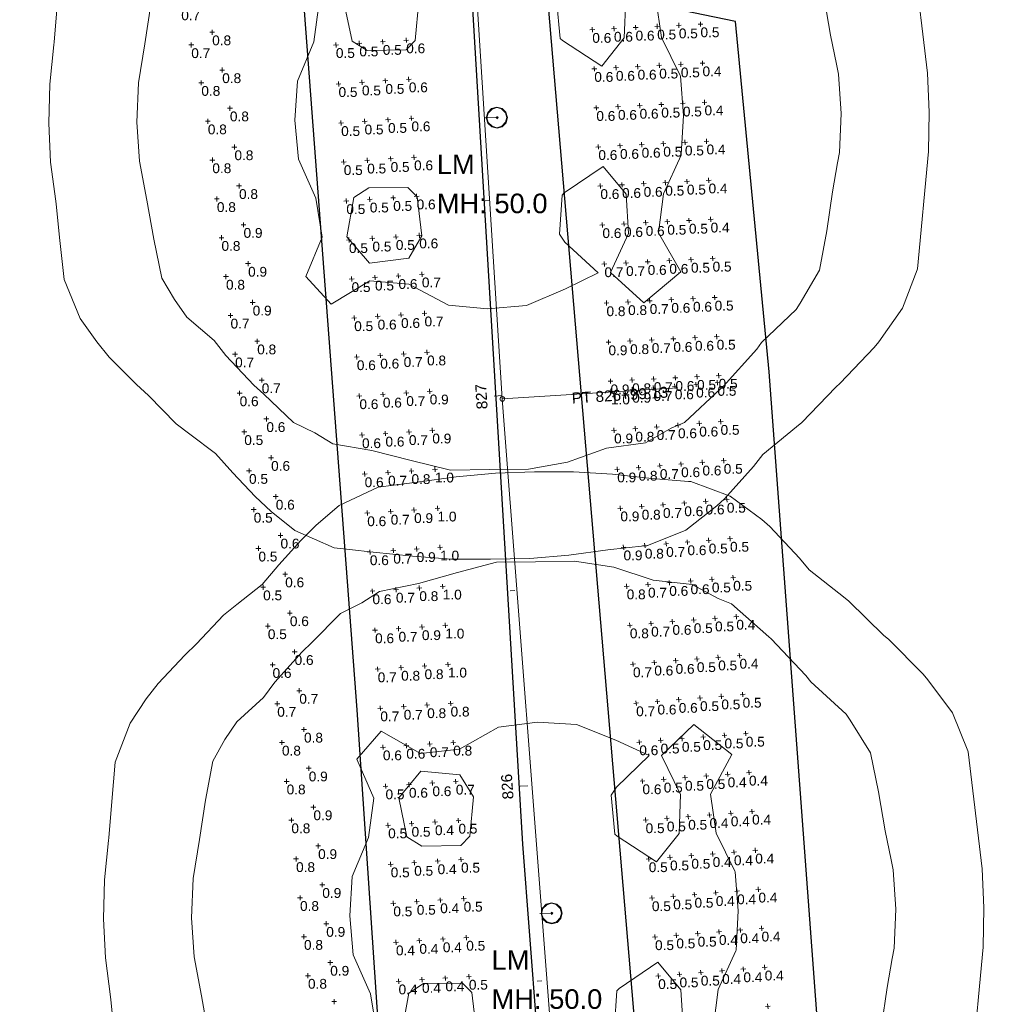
# Model space of a CAD drawing. Extents: x 11759 to 13757, y -2685 to 8839.
# Tile 14 of 58: x 12773 to 13021, y 4971 to 5223. Entities that reach past the tile are written whole.
import ezdxf

# ---------------------------------------------------------------- set-up
doc = ezdxf.new("R2010")
doc.units = 0
doc.header["$MEASUREMENT"] = 0
for name, color, linetype, lineweight in [('AGI32-115446_BK001 - Copy -- 2023-Jan-03 22h-01m-38s-DRAWING', 7, 'Continuous', 0), ('AGI32-Project_1-CALCPTS', 7, 'Continuous', 0), ('AGI32-Project_1-LUMINAIRE', 7, 'Continuous', 0), ('AGI32-Project_1-MARKPOINT', 7, 'Continuous', 0), ('AGI32-Project_1-POLE_PENDANT', 7, 'Continuous', 0), ('AGI32-Project_1-STATISTICAL_AREA', 7, 'Continuous', 0), ('AGI32-Project_1-TEMPLATE', 7, 'Continuous', 0)]:
    doc.layers.add(name, color=color, linetype=linetype, lineweight=lineweight)
doc.styles.add('AGI32-Arial', font='arial.ttf')

# ---------------------------------------------------------------- blocks, each defined once
blk = doc.blocks.new('AGI32-ID1buv4w-Project_1-STATISTICAL_AREA-US 23 NB - Overall')
at = {"layer": 'AGI32-Project_1-STATISTICAL_AREA', "color": 7, "linetype": 'Continuous', "lineweight": 30}
for p, q in [((757.42, 3267.63), (732.99, 3591.78)), ((783.05, 3512.2), (799.74, 3233.34)), ((778.27, 2958.97), (757.42, 3267.63)), ((799.74, 3233.34), (832.63, 2801.45))]:
    blk.add_line(p, q, dxfattribs=at)
blk = doc.blocks.new('AGI32-ID1buv4w-Project_1-STATISTICAL_AREA-US 23 SB - Overall')
at = {"layer": 'AGI32-Project_1-STATISTICAL_AREA', "color": 7, "linetype": 'Continuous', "lineweight": 30}
for p, q in [((806.28, 3447.58), (860.5, 2810.59)), ((854.21, 3443.72), (835.62, 3447.53)), ((862.79, 3354.1), (854.21, 3443.72)), ((888.05, 3015.17), (862.79, 3354.1))]:
    blk.add_line(p, q, dxfattribs=at)
blk = doc.blocks.new('AGI32-ID1buv4w-Project_1-LUMINAIRE-LM_Symbol')
at = {"layer": 'AGI32-Project_1-LUMINAIRE', "color": 7, "linetype": 'ByBlock', "lineweight": 0}
for p, q in [((0, 0.9, 0.3), (-0.45, 0.779, 0.3)), ((0, 0.9), (-0.45, 0.779)), ((-0.45, 0.779, 0.3), (0, 0.9, 0.3)), ((0, 0.855), (-0.405, 0.734)), ((0.45, 0.779, 0.3), (0, 0.9, 0.3)), ((0.45, 0.779), (0, 0.9)), ((0, 0.9), (0, 0.9, 0.3)), ((0, 0.9, 0.3), (0.45, 0.779, 0.3)), ((0, 0.9, 0.3), (0, 0.9)), ((0.405, 0.734), (0, 0.855)), ((-0.779, 0.45, 0.3), (-0.9, 0, 0.3)), ((-0.779, 0.45), (-0.9, 0)), ((-0.9, 0, 0.3), (-0.779, 0.45, 0.3)), ((-0.9, 0, 0.3), (-0.779, -0.45, 0.3)), ((-0.9, 0), (-0.9, 0, 0.3)), ((-0.9, 0), (-0.779, -0.45)), ((-0.779, -0.45, 0.3), (-0.9, 0, 0.3)), ((-0.9, 0, 0.3), (-0.9, 0)), ((-0.734, 0.405), (-0.855, 0)), ((-0.855, 0), (-0.734, -0.405)), ((-0.45, 0.779, 0.3), (-0.779, 0.45, 0.3)), ((-0.45, 0.779), (-0.779, 0.45)), ((-0.779, 0.45, 0.3), (-0.45, 0.779, 0.3)), ((-0.779, 0.45), (-0.779, 0.45, 0.3)), ((-0.779, 0.45, 0.3), (-0.779, 0.45)), ((-0.405, 0.734), (-0.734, 0.405)), ((-0.45, 0.779), (-0.45, 0.779, 0.3)), ((-0.45, 0.779, 0.3), (-0.45, 0.779)), ((-0.1, 0), (0.1, 0)), ((0, -0.1), (0, 0.1)), ((0, 0.1), (0.1, 0)), ((0, -0.1), (0.1, 0)), ((0.734, 0.405), (0.405, 0.734)), ((0.779, 0.45, 0.3), (0.45, 0.779, 0.3)), ((0.779, 0.45), (0.45, 0.779)), ((0.45, 0.779), (0.45, 0.779, 0.3)), ((0.45, 0.779, 0.3), (0.779, 0.45, 0.3)), ((0.45, 0.779, 0.3), (0.45, 0.779)), ((0.855, 0), (0.734, 0.405)), ((0.734, -0.405), (0.855, 0)), ((0.9, 0, 0.3), (0.779, 0.45, 0.3)), ((0.9, 0), (0.779, 0.45)), ((0.779, 0.45), (0.779, 0.45, 0.3)), ((0.779, 0.45, 0.3), (0.9, 0, 0.3)), ((0.779, 0.45, 0.3), (0.779, 0.45)), ((0.779, -0.45, 0.3), (0.9, 0, 0.3)), ((0.779, -0.45), (0.9, 0)), ((0.9, 0, 0.3), (0.779, -0.45, 0.3)), ((0.9, 0, 0.3), (0.9, 0)), ((0.9, 0), (0.9, 0, 0.3)), ((-0.779, -0.45, 0.3), (-0.45, -0.779, 0.3)), ((-0.779, -0.45), (-0.779, -0.45, 0.3)), ((-0.779, -0.45), (-0.45, -0.779)), ((-0.45, -0.779, 0.3), (-0.779, -0.45, 0.3)), ((-0.779, -0.45, 0.3), (-0.779, -0.45)), ((-0.734, -0.405), (-0.405, -0.734)), ((-0.45, -0.779, 0.3), (0, -0.9, 0.3)), ((-0.45, -0.779), (-0.45, -0.779, 0.3)), ((-0.45, -0.779), (0, -0.9)), ((0, -0.9, 0.3), (-0.45, -0.779, 0.3)), ((-0.45, -0.779, 0.3), (-0.45, -0.779)), ((-0.405, -0.734), (0, -0.855)), ((0, -0.855), (0.405, -0.734)), ((0, -0.9, 0.3), (0.45, -0.779, 0.3)), ((0, -0.9), (0.45, -0.779)), ((0.45, -0.779, 0.3), (0, -0.9, 0.3)), ((0.405, -0.734), (0.734, -0.405)), ((0.45, -0.779, 0.3), (0.779, -0.45, 0.3)), ((0.45, -0.779), (0.779, -0.45)), ((0.779, -0.45, 0.3), (0.45, -0.779, 0.3)), ((0.45, -0.779), (0.45, -0.779, 0.3)), ((0.45, -0.779, 0.3), (0.45, -0.779)), ((0.779, -0.45), (0.779, -0.45, 0.3)), ((0.779, -0.45, 0.3), (0.779, -0.45)), ((0, -0.9), (0, -0.9, 0.3)), ((0, -0.9, 0.3), (0, -0.9))]:
    blk.add_line(p, q, dxfattribs=at)
blk = doc.blocks.new('AGI32-ID1buv4w-Project_1-LUMINAIRE-LM_122-1')
at = {"layer": 'AGI32-Project_1-LUMINAIRE', "color": 7, "linetype": 'ByBlock', "lineweight": 0, "xscale": 3, "yscale": 3, "zscale": 3}
blk.add_blockref('AGI32-ID1buv4w-Project_1-LUMINAIRE-LM_Symbol', (0, 0), dxfattribs=at)
blk = doc.blocks.new('AGI32-ID1buv4w-Project_1-LUMINAIRE-LM_122_Labels')
at = {"layer": 'AGI32-Project_1-LUMINAIRE', "color": 7, "linetype": 'ByBlock', "lineweight": 0, "char_height": 5, "attachment_point": 1, "style": 'AGI32-Arial'}
for s, insert in [('LM', (-12.37, -9.4, 50)), ('MH: 50.0', (-12.37, -19.4, 50))]:
    blk.add_mtext(s, dxfattribs=dict(at, insert=insert))
blk = doc.blocks.new('AGI32-ID1buv4w-Project_1-LUMINAIRE-LM_Template1')
at = {"layer": 'AGI32-Project_1-TEMPLATE', "color": 1, "linetype": 'ByBlock', "lineweight": 0}
for p, q in [((-30, 110.68, -50), (-20, 111.88, -50)), ((-20, 111.88, -50), (-10, 112.73, -50)), ((-10, 112.73, -50), (0, 112.91, -50)), ((0, 112.91, -50), (10, 112.83, -50)), ((10, 112.83, -50), (20, 112.09, -50)), ((20, 112.09, -50), (30, 110.85, -50)), ((30, 110.85, -50), (39.4, 109.99, -50)), ((-50, 104.94, -50), (-40, 109.5, -50)), ((-40, 109.5, -50), (-36.02, 109.99, -50)), ((-36.02, 109.99, -50), (-30, 110.68, -50)), ((39.4, 109.99, -50), (40, 109.93, -50)), ((40, 109.93, -50), (49.99, 106.1, -50)), ((49.99, 106.1, -50), (58.01, 99.99, -50)), ((-55.96, 99.99, -50), (-50, 104.94, -50)), ((-59.99, 96.08, -50), (-55.96, 99.99, -50)), ((58.01, 99.99, -50), (59.99, 98.21, -50)), ((59.99, 98.21, -50), (67.49, 89.99, -50)), ((-65.67, 89.99, -50), (-59.99, 96.08, -50)), ((-69.99, 85.03, -50), (-65.67, 89.99, -50)), ((67.49, 89.99, -50), (69.99, 87, -50)), ((69.99, 87, -50), (78.64, 79.99, -50)), ((-76.51, 79.99, -50), (-69.99, 85.03, -50)), ((-79.99, 77.26, -50), (-76.51, 79.99, -50)), ((78.64, 79.99, -50), (79.99, 78.89, -50)), ((79.99, 78.89, -50), (88.87, 69.99, -50)), ((-86.94, 69.99, -50), (-79.99, 77.26, -50)), ((-89.99, 67.14, -50), (-86.94, 69.99, -50)), ((88.87, 69.99, -50), (89.99, 68.99, -50)), ((89.99, 68.99, -50), (98.78, 59.99, -50)), ((-96.87, 59.99, -50), (-89.99, 67.14, -50)), ((-99.99, 56.1, -50), (-96.87, 59.99, -50)), ((98.78, 59.99, -50), (99.99, 58.51, -50)), ((99.99, 58.51, -50), (106.17, 49.99, -50)), ((-104.18, 49.99, -50), (-99.99, 56.1, -50)), ((-108.13, 40, -50), (-104.18, 49.99, -50)), ((106.17, 49.99, -50), (109.99, 40.21, -50)), ((-109.13, 30, -50), (-108.13, 40, -50)), ((109.99, 40.21, -50), (110.07, 40, -50)), ((110.07, 40, -50), (111.13, 30, -50)), ((-109.99, 20.7, -50), (-109.13, 30, -50)), ((111.13, 30, -50), (112.21, 20, -50)), ((-110.07, 20, -50), (-109.99, 20.7, -50)), ((-111.26, 10, -50), (-110.07, 20, -50)), ((112.21, 20, -50), (113.29, 10, -50)), ((-111.61, 0, -50), (-111.26, 10, -50)), ((113.29, 10, -50), (113.56, 0, -50)), ((-111.26, -10, -50), (-111.61, 0, -50)), ((113.56, 0, -50), (113.29, -10, -50)), ((-110.07, -20, -50), (-111.26, -10, -50)), ((113.29, -10, -50), (112.21, -20, -50)), ((-109.99, -20.7, -50), (-110.07, -20, -50)), ((112.21, -20, -50), (111.13, -30, -50)), ((-109.13, -30, -50), (-109.99, -20.7, -50)), ((-108.13, -40, -50), (-109.13, -30, -50)), ((111.13, -30, -50), (110.07, -40, -50)), ((-104.18, -50, -50), (-108.13, -40, -50)), ((109.99, -40.21, -50), (106.17, -50, -50)), ((110.07, -40, -50), (109.99, -40.21, -50)), ((-99.99, -56.1, -50), (-104.18, -50, -50)), ((106.17, -50, -50), (99.99, -58.51, -50)), ((-96.87, -59.99, -50), (-99.99, -56.1, -50)), ((-89.99, -67.14, -50), (-96.87, -59.99, -50)), ((98.78, -59.99, -50), (89.99, -68.99, -50)), ((99.99, -58.51, -50), (98.78, -59.99, -50)), ((-86.94, -69.99, -50), (-89.99, -67.14, -50)), ((-79.99, -77.26, -50), (-86.94, -69.99, -50)), ((88.87, -69.99, -50), (79.99, -78.89, -50)), ((89.99, -68.99, -50), (88.87, -69.99, -50)), ((-76.51, -79.99, -50), (-79.99, -77.26, -50)), ((-69.99, -85.03, -50), (-76.51, -79.99, -50)), ((78.64, -79.99, -50), (69.99, -87, -50)), ((79.99, -78.89, -50), (78.64, -79.99, -50)), ((-65.67, -89.99, -50), (-69.99, -85.03, -50)), ((69.99, -87, -50), (67.49, -89.99, -50)), ((-59.99, -96.08, -50), (-65.67, -89.99, -50)), ((67.49, -89.99, -50), (59.99, -98.21, -50)), ((-55.96, -99.99, -50), (-59.99, -96.08, -50)), ((-50, -104.94, -50), (-55.96, -99.99, -50)), ((58.01, -99.99, -50), (49.99, -106.1, -50)), ((59.99, -98.21, -50), (58.01, -99.99, -50)), ((-40, -109.5, -50), (-50, -104.94, -50)), ((49.99, -106.1, -50), (40, -109.93, -50)), ((-36.02, -109.99, -50), (-40, -109.5, -50)), ((-30, -110.68, -50), (-36.02, -109.99, -50)), ((-20, -111.88, -50), (-30, -110.68, -50)), ((39.4, -109.99, -50), (30, -110.85, -50)), ((40, -109.93, -50), (39.4, -109.99, -50)), ((-10, -112.73, -50), (-20, -111.88, -50)), ((0, -112.91, -50), (-10, -112.73, -50)), ((10, -112.83, -50), (0, -112.91, -50)), ((20, -112.09, -50), (10, -112.83, -50)), ((30, -110.85, -50), (20, -112.09, -50))]:
    blk.add_line(p, q, dxfattribs=at)
at = {"layer": 'AGI32-Project_1-TEMPLATE', "color": 5, "linetype": 'ByBlock', "lineweight": 0}
for p, q in [((-20, 87.43, -50), (-10, 89.98, -50)), ((-10, 89.98, -50), (0, 89.96, -50)), ((0, 89.96, -50), (10, 89.99, -50)), ((10, 89.99, -50), (20, 88.29, -50)), ((20, 88.29, -50), (30, 84.86, -50)), ((-30, 84.75, -50), (-20, 87.43, -50)), ((-40, 82.85, -50), (-30, 84.75, -50)), ((30, 84.86, -50), (40, 83.65, -50)), ((40, 83.65, -50), (46.61, 79.99, -50)), ((-44.52, 79.99, -50), (-40, 82.85, -50)), ((-50, 77.33, -50), (-44.52, 79.99, -50)), ((46.61, 79.99, -50), (49.99, 78.56, -50)), ((49.99, 78.56, -50), (59.42, 69.99, -50)), ((-57.49, 69.99, -50), (-50, 77.33, -50)), ((-59.99, 67.64, -50), (-57.49, 69.99, -50)), ((59.42, 69.99, -50), (59.99, 69.5, -50)), ((59.99, 69.5, -50), (68.77, 59.99, -50)), ((-67.06, 59.99, -50), (-59.99, 67.64, -50)), ((-69.99, 56.1, -50), (-67.06, 59.99, -50)), ((68.77, 59.99, -50), (69.99, 58.35, -50)), ((69.99, 58.35, -50), (78.97, 49.99, -50)), ((-76.9, 49.99, -50), (-69.99, 56.1, -50)), ((-79.99, 45.51, -50), (-76.9, 49.99, -50)), ((78.97, 49.99, -50), (79.99, 48.41, -50)), ((79.99, 48.41, -50), (85.03, 40, -50)), ((-83.19, 40, -50), (-79.99, 45.51, -50)), ((-85.15, 30, -50), (-83.19, 40, -50)), ((85.03, 40, -50), (86.99, 30, -50)), ((-86.82, 20, -50), (-85.15, 30, -50)), ((86.99, 30, -50), (88.58, 20, -50)), ((-88.57, 10, -50), (-86.82, 20, -50)), ((88.58, 20, -50), (89.99, 12.61, -50)), ((89.99, 12.61, -50), (90.52, 10, -50)), ((-89.09, 0, -50), (-88.57, 10, -50)), ((90.52, 10, -50), (91.07, 0, -50)), ((-88.57, -10, -50), (-89.09, 0, -50)), ((91.07, 0, -50), (90.52, -10, -50)), ((-86.82, -20, -50), (-88.57, -10, -50)), ((90.52, -10, -50), (89.99, -12.61, -50)), ((89.99, -12.61, -50), (88.58, -20, -50)), ((-85.15, -30, -50), (-86.82, -20, -50)), ((88.58, -20, -50), (86.99, -30, -50)), ((-83.19, -40, -50), (-85.15, -30, -50)), ((86.99, -30, -50), (85.03, -40, -50)), ((-79.99, -45.51, -50), (-83.19, -40, -50)), ((85.03, -40, -50), (79.99, -48.41, -50)), ((-76.9, -50, -50), (-79.99, -45.51, -50)), ((-69.99, -56.1, -50), (-76.9, -50, -50)), ((78.97, -50, -50), (69.99, -58.35, -50)), ((79.99, -48.41, -50), (78.97, -50, -50)), ((-67.06, -59.99, -50), (-69.99, -56.1, -50)), ((-59.99, -67.64, -50), (-67.06, -59.99, -50)), ((68.77, -59.99, -50), (59.99, -69.5, -50)), ((69.99, -58.35, -50), (68.77, -59.99, -50)), ((-57.49, -69.99, -50), (-59.99, -67.64, -50)), ((-50, -77.33, -50), (-57.49, -69.99, -50)), ((59.42, -69.99, -50), (49.99, -78.56, -50)), ((59.99, -69.5, -50), (59.42, -69.99, -50)), ((-44.52, -79.99, -50), (-50, -77.33, -50)), ((-40, -82.85, -50), (-44.52, -79.99, -50)), ((46.61, -79.99, -50), (40, -83.65, -50)), ((49.99, -78.56, -50), (46.61, -79.99, -50)), ((-30, -84.75, -50), (-40, -82.85, -50)), ((-20, -87.43, -50), (-30, -84.75, -50)), ((30, -84.86, -50), (20, -88.29, -50)), ((40, -83.65, -50), (30, -84.86, -50)), ((-10, -89.98, -50), (-20, -87.43, -50)), ((0, -89.96, -50), (-10, -89.98, -50)), ((10, -89.99, -50), (0, -89.96, -50)), ((20, -88.29, -50), (10, -89.99, -50))]:
    blk.add_line(p, q, dxfattribs=at)
at = {"layer": 'AGI32-Project_1-TEMPLATE', "color": 3, "linetype": 'ByBlock', "lineweight": 0}
for p, q in [((-10, 47.77, -50), (0, 48.88, -50)), ((0, 48.88, -50), (10, 48.16, -50)), ((10, 48.16, -50), (20, 44.03, -50)), ((-46.32, 40, -50), (-40, 47.15, -50)), ((-40, 47.15, -50), (-30, 41.31, -50)), ((-20, 42.3, -50), (-10, 47.77, -50)), ((31.6, 40, -50), (40, 47.79, -50)), ((40, 47.79, -50), (49.57, 40, -50)), ((20, 44.03, -50), (28.43, 40, -50)), ((-30, 41.31, -50), (-20, 42.3, -50)), ((-42.07, 30, -50), (-46.32, 40, -50)), ((28.43, 40, -50), (20, 32.04, -50)), ((36.32, 30, -50), (31.6, 40, -50)), ((49.57, 40, -50), (43.99, 30, -50)), ((-30, 36.78, -50), (-35.74, 30, -50)), ((-20, 35.69, -50), (-30, 36.78, -50)), ((-16.6, 30, -50), (-20, 35.69, -50)), ((20, 32.04, -50), (18.63, 30, -50)), ((-43.55, 20, -50), (-42.07, 30, -50)), ((-35.74, 30, -50), (-33.8, 20, -50)), ((-17.63, 20, -50), (-16.6, 30, -50)), ((18.63, 30, -50), (19.43, 20, -50)), ((35.83, 20, -50), (36.32, 30, -50)), ((43.99, 30, -50), (45.35, 20, -50)), ((-47.85, 10, -50), (-43.55, 20, -50)), ((-33.8, 20, -50), (-30, 17.54, -50)), ((-20, 17.59, -50), (-17.63, 20, -50)), ((19.43, 20, -50), (20, 19.48, -50)), ((20, 19.48, -50), (30, 12.84, -50)), ((30, 12.84, -50), (35.83, 20, -50)), ((45.35, 20, -50), (49.99, 10.16, -50)), ((-30, 17.54, -50), (-20, 17.59, -50)), ((49.99, 10.16, -50), (50.05, 10, -50)), ((-48.64, 0, -50), (-47.85, 10, -50)), ((50.05, 10, -50), (50.72, 0, -50)), ((-47.85, -10, -50), (-48.64, 0, -50)), ((50.72, 0, -50), (50.05, -10, -50)), ((-43.55, -20, -50), (-47.85, -10, -50)), ((50.05, -10, -50), (49.99, -10.16, -50)), ((49.99, -10.16, -50), (45.35, -20, -50)), ((30, -12.84, -50), (20, -19.48, -50)), ((35.83, -20, -50), (30, -12.84, -50)), ((-30, -17.54, -50), (-33.8, -20, -50)), ((-20, -17.59, -50), (-30, -17.54, -50)), ((-17.63, -20, -50), (-20, -17.59, -50)), ((-42.07, -30, -50), (-43.55, -20, -50)), ((-33.8, -20, -50), (-35.74, -30, -50)), ((-16.6, -30, -50), (-17.63, -20, -50)), ((19.43, -20, -50), (18.63, -30, -50)), ((20, -19.48, -50), (19.43, -20, -50)), ((36.32, -30, -50), (35.83, -20, -50)), ((45.35, -20, -50), (43.99, -30, -50)), ((-46.32, -40, -50), (-42.07, -30, -50)), ((-35.74, -30, -50), (-30, -36.78, -50)), ((-20, -35.69, -50), (-16.6, -30, -50)), ((18.63, -30, -50), (20, -32.04, -50)), ((31.6, -40, -50), (36.32, -30, -50)), ((43.99, -30, -50), (49.57, -40, -50)), ((20, -32.04, -50), (28.43, -40, -50)), ((-30, -36.78, -50), (-20, -35.69, -50)), ((-40, -47.15, -50), (-46.32, -40, -50)), ((28.43, -40, -50), (20, -44.03, -50)), ((40, -47.79, -50), (31.6, -40, -50)), ((49.57, -40, -50), (40, -47.79, -50)), ((-30, -41.31, -50), (-40, -47.15, -50)), ((-20, -42.3, -50), (-30, -41.31, -50)), ((-10, -47.77, -50), (-20, -42.3, -50)), ((20, -44.03, -50), (10, -48.16, -50)), ((0, -48.88, -50), (-10, -47.77, -50)), ((10, -48.16, -50), (0, -48.88, -50))]:
    blk.add_line(p, q, dxfattribs=at)
blk = doc.blocks.new('AGI32-ID1buv4w-Project_1-LUMINAIRE-LM_122')
at = {"layer": 'AGI32-Project_1-POLE_PENDANT', "color": 7, "linetype": 'ByBlock', "lineweight": 0}
for q in [(3, 0), (0, 0, -50)]:
    blk.add_line((0, 0), q, dxfattribs=at)
at = {"layer": 'AGI32-Project_1-LUMINAIRE', "color": 7, "linetype": 'ByBlock', "lineweight": 0}
blk.add_blockref('AGI32-ID1buv4w-Project_1-LUMINAIRE-LM_122-1', (3, 0), dxfattribs=at)
at = {"layer": 'AGI32-Project_1-LUMINAIRE', "color": 7, "linetype": 'ByBlock', "lineweight": 0, "rotation": 359.2909993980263}
blk.add_blockref('AGI32-ID1buv4w-Project_1-LUMINAIRE-LM_122_Labels', (0, 0, -50), dxfattribs=at)
at = {"layer": 'AGI32-Project_1-TEMPLATE', "color": 7, "linetype": 'ByBlock', "lineweight": 0}
blk.add_blockref('AGI32-ID1buv4w-Project_1-LUMINAIRE-LM_Template1', (0, 0), dxfattribs=at)
blk = doc.blocks.new('AGI32-ID1buv4w-Project_1-LUMINAIRE-LM_123-1')
at = {"layer": 'AGI32-Project_1-LUMINAIRE', "color": 7, "linetype": 'ByBlock', "lineweight": 0, "xscale": 3, "yscale": 3, "zscale": 3}
blk.add_blockref('AGI32-ID1buv4w-Project_1-LUMINAIRE-LM_Symbol', (0, 0), dxfattribs=at)
blk = doc.blocks.new('AGI32-ID1buv4w-Project_1-LUMINAIRE-LM_123_Labels')
at = {"layer": 'AGI32-Project_1-LUMINAIRE', "color": 7, "linetype": 'ByBlock', "lineweight": 0, "char_height": 5, "attachment_point": 1, "style": 'AGI32-Arial'}
for s, insert in [('LM', (-12.37, -9.4, 50)), ('MH: 50.0', (-12.37, -19.4, 50))]:
    blk.add_mtext(s, dxfattribs=dict(at, insert=insert))
blk = doc.blocks.new('AGI32-ID1buv4w-Project_1-LUMINAIRE-LM_123')
at = {"layer": 'AGI32-Project_1-POLE_PENDANT', "color": 7, "linetype": 'ByBlock', "lineweight": 0}
for q in [(3, 0), (0, 0, -50)]:
    blk.add_line((0, 0), q, dxfattribs=at)
at = {"layer": 'AGI32-Project_1-LUMINAIRE', "color": 7, "linetype": 'ByBlock', "lineweight": 0}
blk.add_blockref('AGI32-ID1buv4w-Project_1-LUMINAIRE-LM_123-1', (3, 0), dxfattribs=at)
at = {"layer": 'AGI32-Project_1-LUMINAIRE', "color": 7, "linetype": 'ByBlock', "lineweight": 0, "rotation": 359.2909993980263}
blk.add_blockref('AGI32-ID1buv4w-Project_1-LUMINAIRE-LM_123_Labels', (0, 0, -50), dxfattribs=at)
at = {"layer": 'AGI32-Project_1-TEMPLATE', "color": 7, "linetype": 'ByBlock', "lineweight": 0}
blk.add_blockref('AGI32-ID1buv4w-Project_1-LUMINAIRE-LM_Template1', (0, 0), dxfattribs=at)
blk = doc.blocks.new('AGI32-ID1buv4w-MARKPOINT')
at = {"layer": 'AGI32-Project_1-MARKPOINT', "color": 0, "linetype": 'Continuous', "lineweight": 0}
for p, q in [((-0.125, 0), (0.125, 0)), ((0, -0.125), (0, 0.125))]:
    blk.add_line(p, q, dxfattribs=at)
blk = doc.blocks.new('AGI32-ID1buv4w-Project_1-CALCPTS-US 23 NB - STA 823+00 TO STA 827+00_Luminance')
at = {"layer": 'AGI32-Project_1-MARKPOINT', "color": 154, "linetype": 'Continuous', "lineweight": 0, "xscale": 5, "yscale": 5, "zscale": 5, "rotation": 94.62408203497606}
for p in [(844.14, 3350.86), (849.59, 3351.3), (822.35, 3349.1), (827.8, 3349.54), (833.24, 3349.98), (838.69, 3350.42), (844.94, 3340.9), (850.39, 3341.34), (823.16, 3339.14), (828.6, 3339.57), (834.05, 3340.02), (839.5, 3340.46), (845.75, 3330.93), (851.2, 3331.37), (823.96, 3329.17), (829.41, 3329.61), (834.86, 3330.05), (840.3, 3330.49), (846.56, 3320.96), (852, 3321.4), (824.77, 3319.2), (830.22, 3319.64), (835.66, 3320.08), (841.11, 3320.52), (841.92, 3310.55), (847.36, 3310.99), (852.81, 3311.43), (825.57, 3309.23), (831.02, 3309.67), (836.47, 3310.11), (842.72, 3300.59), (848.17, 3301.03), (853.62, 3301.47), (826.38, 3299.26), (831.83, 3299.7), (837.27, 3300.15), (843.53, 3290.62), (848.98, 3291.06), (854.42, 3291.5), (827.19, 3289.3), (832.63, 3289.74), (838.08, 3290.18), (844.33, 3280.65), (849.78, 3281.09), (855.23, 3281.53), (827.99, 3279.33), (833.44, 3279.77), (838.89, 3280.21), (839.69, 3270.24), (845.14, 3270.68), (850.59, 3271.12), (856.03, 3271.57), (828.8, 3269.36), (834.25, 3269.8), (840.5, 3260.28), (845.95, 3260.72), (851.39, 3261.16), (856.84, 3261.6), (829.61, 3259.39), (835.05, 3259.84), (841.3, 3250.31), (846.75, 3250.75), (852.2, 3251.19), (857.65, 3251.63), (830.41, 3249.43), (835.86, 3249.87), (842.11, 3240.34), (847.56, 3240.78), (853.01, 3241.22), (858.45, 3241.66), (831.22, 3239.46), (836.66, 3239.9), (837.47, 3229.93), (842.92, 3230.37), (848.37, 3230.81), (853.81, 3231.26), (859.26, 3231.7), (832.02, 3229.49), (838.28, 3219.97), (843.72, 3220.41), (849.17, 3220.85), (854.62, 3221.29), (860.07, 3221.73), (832.83, 3219.53), (839.08, 3210), (844.53, 3210.44), (849.98, 3210.88), (855.42, 3211.32), (860.87, 3211.76), (833.63, 3209.56), (839.89, 3200.03), (845.34, 3200.47), (850.78, 3200.91), (856.23, 3201.35), (861.68, 3201.79), (834.44, 3199.59), (862.48, 3191.83)]:
    blk.add_blockref('AGI32-ID1buv4w-MARKPOINT', p, dxfattribs=at)
at = {"layer": 'AGI32-Project_1-CALCPTS', "color": 154, "linetype": 'Continuous', "lineweight": 0, "char_height": 2.5, "attachment_point": 1, "style": 'AGI32-Arial'}
for s, insert in [('0.7', (833.24, 3349.15)), ('0.6', (838.69, 3349.59)), ('0.6', (844.14, 3350.03)), ('0.5', (849.59, 3350.47)), ('1.0', (822.35, 3348.27)), ('0.9', (827.8, 3348.71)), ('0.7', (834.05, 3339.18)), ('0.6', (839.5, 3339.62)), ('0.6', (844.94, 3340.06)), ('0.5', (850.39, 3340.5)), ('0.9', (823.16, 3338.3)), ('0.8', (828.6, 3338.74)), ('0.8', (829.41, 3328.77)), ('0.7', (834.86, 3329.21)), ('0.6', (840.3, 3329.66)), ('0.6', (845.75, 3330.1)), ('0.5', (851.2, 3330.54)), ('0.9', (823.96, 3328.33)), ('0.8', (830.22, 3318.81)), ('0.7', (835.66, 3319.25)), ('0.6', (841.11, 3319.69)), ('0.6', (846.56, 3320.13)), ('0.5', (852, 3320.57)), ('0.9', (824.77, 3318.37)), ('0.8', (831.02, 3308.84)), ('0.7', (836.47, 3309.28)), ('0.6', (841.92, 3309.72)), ('0.5', (847.36, 3310.16)), ('0.5', (852.81, 3310.6)), ('0.9', (825.57, 3308.4)), ('0.7', (831.83, 3298.87)), ('0.6', (837.27, 3299.31)), ('0.6', (842.72, 3299.75)), ('0.5', (848.17, 3300.19)), ('0.5', (853.62, 3300.63)), ('0.8', (826.38, 3298.43)), ('0.8', (827.19, 3288.46)), ('0.7', (832.63, 3288.9)), ('0.6', (838.08, 3289.35)), ('0.5', (843.53, 3289.79)), ('0.5', (848.98, 3290.23)), ('0.4', (854.42, 3290.67)), ('0.7', (827.99, 3278.5)), ('0.6', (833.44, 3278.94)), ('0.6', (838.89, 3279.38)), ('0.5', (844.33, 3279.82)), ('0.5', (849.78, 3280.26)), ('0.4', (855.23, 3280.7)), ('0.7', (828.8, 3268.53)), ('0.6', (834.25, 3268.97)), ('0.6', (839.69, 3269.41)), ('0.5', (845.14, 3269.85)), ('0.5', (850.59, 3270.29)), ('0.5', (856.03, 3270.73)), ('0.5', (856.84, 3260.76)), ('0.6', (829.61, 3258.56)), ('0.5', (835.05, 3259)), ('0.5', (840.5, 3259.44)), ('0.5', (845.95, 3259.88)), ('0.5', (851.39, 3260.32)), ('0.4', (857.65, 3250.8)), ('0.6', (830.41, 3248.59)), ('0.5', (835.86, 3249.03)), ('0.5', (841.3, 3249.48)), ('0.5', (846.75, 3249.92)), ('0.4', (852.2, 3250.36)), ('0.4', (858.45, 3240.83)), ('0.5', (831.22, 3238.63)), ('0.5', (836.66, 3239.07)), ('0.5', (842.11, 3239.51)), ('0.4', (847.56, 3239.95)), ('0.4', (853.01, 3240.39)), ('0.4', (859.26, 3230.86)), ('0.5', (832.02, 3228.66)), ('0.5', (837.47, 3229.1)), ('0.5', (842.92, 3229.54)), ('0.4', (848.37, 3229.98)), ('0.4', (853.81, 3230.42)), ('0.4', (854.62, 3220.45)), ('0.4', (860.07, 3220.89)), ('0.5', (832.83, 3218.69)), ('0.5', (838.28, 3219.13)), ('0.5', (843.72, 3219.57)), ('0.4', (849.17, 3220.01)), ('0.4', (855.42, 3210.49)), ('0.4', (860.87, 3210.93)), ('0.5', (833.63, 3208.72)), ('0.5', (839.08, 3209.16)), ('0.5', (844.53, 3209.61)), ('0.4', (849.98, 3210.05)), ('0.4', (856.23, 3200.52)), ('0.4', (861.68, 3200.96)), ('0.5', (834.44, 3198.76)), ('0.5', (839.89, 3199.2)), ('0.5', (845.34, 3199.64)), ('0.4', (850.78, 3200.08))]:
    blk.add_mtext(s, dxfattribs=dict(at, insert=insert))
blk = doc.blocks.new('AGI32-ID1buv4w-Project_1-CALCPTS-US 23 NB - STA 827+00 TO STA 828+00_Luminance')
at = {"layer": 'AGI32-Project_1-MARKPOINT', "color": 154, "linetype": 'Continuous', "lineweight": 0, "xscale": 5, "yscale": 5, "zscale": 5, "rotation": 92.96407694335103}
for p in [(817.59, 3441.58), (823.12, 3441.86), (828.65, 3442.15), (834.18, 3442.43), (839.72, 3442.72), (845.25, 3443.01), (818.1, 3431.59), (823.63, 3431.88), (829.17, 3432.16), (834.7, 3432.45), (840.23, 3432.74), (845.77, 3433.02), (818.62, 3421.6), (824.15, 3421.89), (829.68, 3422.18), (835.22, 3422.46), (840.75, 3422.75), (846.28, 3423.03), (819.14, 3411.62), (824.67, 3411.9), (830.2, 3412.19), (835.74, 3412.47), (841.27, 3412.76), (846.8, 3413.05), (819.65, 3401.63), (825.19, 3401.92), (830.72, 3402.2), (836.25, 3402.49), (841.78, 3402.78), (847.32, 3403.06), (820.17, 3391.64), (825.7, 3391.93), (831.24, 3392.22), (836.77, 3392.5), (842.3, 3392.79), (847.84, 3393.07), (820.69, 3381.66), (826.22, 3381.94), (831.75, 3382.23), (837.29, 3382.51), (842.82, 3382.8), (848.35, 3383.09), (821.21, 3371.67), (826.74, 3371.96), (832.27, 3372.24), (837.8, 3372.53), (843.34, 3372.82), (848.87, 3373.1), (821.72, 3361.68), (827.25, 3361.97), (832.79, 3362.26), (838.32, 3362.54), (843.85, 3362.83), (849.39, 3363.11), (822.24, 3351.7), (827.77, 3351.98), (833.3, 3352.27), (838.84, 3352.55), (844.37, 3352.84), (849.9, 3353.13)]:
    blk.add_blockref('AGI32-ID1buv4w-MARKPOINT', p, dxfattribs=at)
at = {"layer": 'AGI32-Project_1-CALCPTS', "color": 154, "linetype": 'Continuous', "lineweight": 0, "char_height": 2.5, "attachment_point": 1, "style": 'AGI32-Arial'}
for s, insert in [('0.5', (845.25, 3442.17)), ('0.6', (817.59, 3440.74)), ('0.6', (823.12, 3441.03)), ('0.6', (828.65, 3441.32)), ('0.5', (834.18, 3441.6)), ('0.5', (839.72, 3441.89)), ('0.4', (845.77, 3432.19)), ('0.6', (818.1, 3430.76)), ('0.6', (823.63, 3431.04)), ('0.6', (829.17, 3431.33)), ('0.5', (834.7, 3431.61)), ('0.5', (840.23, 3431.9)), ('0.5', (840.75, 3421.91)), ('0.4', (846.28, 3422.2)), ('0.6', (818.62, 3420.77)), ('0.6', (824.15, 3421.06)), ('0.6', (829.68, 3421.34)), ('0.5', (835.22, 3421.63)), ('0.5', (841.27, 3411.93)), ('0.4', (846.8, 3412.21)), ('0.6', (819.14, 3410.78)), ('0.6', (824.67, 3411.07)), ('0.6', (830.2, 3411.36)), ('0.5', (835.74, 3411.64)), ('0.5', (841.78, 3401.94)), ('0.4', (847.32, 3402.23)), ('0.6', (819.65, 3400.8)), ('0.6', (825.19, 3401.08)), ('0.6', (830.72, 3401.37)), ('0.5', (836.25, 3401.66)), ('0.5', (836.77, 3391.67)), ('0.5', (842.3, 3391.95)), ('0.4', (847.84, 3392.24)), ('0.6', (820.17, 3390.81)), ('0.6', (825.7, 3391.1)), ('0.6', (831.24, 3391.38)), ('0.6', (837.29, 3381.68)), ('0.5', (842.82, 3381.97)), ('0.5', (848.35, 3382.25)), ('0.7', (820.69, 3380.82)), ('0.7', (826.22, 3381.11)), ('0.6', (831.75, 3381.4)), ('0.6', (837.8, 3371.7)), ('0.6', (843.34, 3371.98)), ('0.5', (848.87, 3372.27)), ('0.8', (821.21, 3370.84)), ('0.8', (826.74, 3371.12)), ('0.7', (832.27, 3371.41)), ('0.6', (838.32, 3361.71)), ('0.6', (843.85, 3362)), ('0.5', (849.39, 3362.28)), ('0.9', (821.72, 3360.85)), ('0.8', (827.25, 3361.14)), ('0.7', (832.79, 3361.42)), ('0.7', (833.3, 3351.44)), ('0.6', (838.84, 3351.72)), ('0.5', (844.37, 3352.01)), ('0.5', (849.9, 3352.29)), ('0.9', (822.24, 3350.86)), ('0.8', (827.77, 3351.15))]:
    blk.add_mtext(s, dxfattribs=dict(at, insert=insert))
blk = doc.blocks.new('AGI32-ID1buv4w-Project_1-CALCPTS-US 23 SB - Ramp B')
at = {"layer": 'AGI32-Project_1-MARKPOINT', "color": 6, "linetype": 'Continuous', "lineweight": 0, "xscale": 5, "yscale": 5, "zscale": 5}
for p in [(720.36, 3440.94), (715.02, 3437.68), (722.93, 3431.28), (717.59, 3428.01), (724.9, 3421.5), (719.25, 3418.17), (726.06, 3411.57), (720.41, 3408.24), (727.23, 3401.63), (721.57, 3398.31), (728.39, 3391.7), (722.74, 3388.38), (729.55, 3381.77), (723.9, 3378.44), (730.72, 3371.84), (725.06, 3368.51), (731.88, 3361.9), (726.23, 3358.58), (733.04, 3351.97), (727.39, 3348.65), (734.23, 3342.04), (728.58, 3338.72), (735.43, 3332.12), (729.79, 3328.79), (736.63, 3322.19), (730.99, 3318.87), (737.84, 3312.26), (732.19, 3308.94), (739.04, 3302.33), (733.4, 3299.01), (740.24, 3292.41), (734.6, 3289.08), (741.45, 3282.48), (735.81, 3279.16), (742.65, 3272.55), (737.01, 3269.23), (743.85, 3262.62), (738.21, 3259.3), (745.06, 3252.7), (739.41, 3249.37), (746.26, 3242.77), (740.62, 3239.45), (747.46, 3232.84), (741.82, 3229.52), (748.53, 3222.9), (742.83, 3219.57), (749.54, 3212.95), (743.85, 3209.62), (750.56, 3203), (744.87, 3199.67), (751.57, 3193.05)]:
    blk.add_blockref('AGI32-ID1buv4w-MARKPOINT', p, dxfattribs=at)
at = {"layer": 'AGI32-Project_1-CALCPTS', "color": 6, "linetype": 'Continuous', "lineweight": 0, "char_height": 2.5, "attachment_point": 1, "style": 'AGI32-Arial'}
for s, insert in [('0.7', (712.46, 3446.51)), ('0.8', (720.36, 3440.11)), ('0.7', (715.02, 3436.84)), ('0.8', (722.93, 3430.44)), ('0.8', (717.59, 3427.18)), ('0.8', (724.9, 3420.66)), ('0.8', (719.25, 3417.34)), ('0.8', (726.06, 3410.73)), ('0.8', (720.41, 3407.41)), ('0.8', (727.23, 3400.8)), ('0.8', (721.57, 3397.47)), ('0.9', (728.39, 3390.87)), ('0.8', (722.74, 3387.54)), ('0.9', (729.55, 3380.93)), ('0.8', (723.9, 3377.61)), ('0.9', (730.72, 3371)), ('0.7', (725.06, 3367.68)), ('0.8', (731.88, 3361.07)), ('0.7', (726.23, 3357.75)), ('0.7', (733.04, 3351.14)), ('0.6', (727.39, 3347.81)), ('0.6', (734.23, 3341.21)), ('0.5', (728.58, 3337.89)), ('0.6', (735.43, 3331.28)), ('0.5', (729.79, 3327.96)), ('0.6', (736.63, 3321.35)), ('0.5', (730.99, 3318.03)), ('0.6', (737.84, 3311.43)), ('0.5', (732.19, 3308.1)), ('0.6', (739.04, 3301.5)), ('0.5', (733.4, 3298.18)), ('0.6', (740.24, 3291.57)), ('0.5', (734.6, 3288.25)), ('0.6', (741.45, 3281.64)), ('0.6', (735.81, 3278.32)), ('0.7', (742.65, 3271.72)), ('0.7', (737.01, 3268.39)), ('0.8', (743.85, 3261.79)), ('0.8', (738.21, 3258.47)), ('0.9', (745.06, 3251.86)), ('0.8', (739.41, 3248.54)), ('0.9', (746.26, 3241.94)), ('0.8', (740.62, 3238.61)), ('0.9', (747.46, 3232.01)), ('0.8', (741.82, 3228.68)), ('0.9', (748.53, 3222.07)), ('0.8', (742.83, 3218.74)), ('0.9', (749.54, 3212.12)), ('0.8', (743.85, 3208.79)), ('0.9', (750.56, 3202.17)), ('0.8', (744.87, 3198.84))]:
    blk.add_mtext(s, dxfattribs=dict(at, insert=insert))
blk = doc.blocks.new('AGI32-ID1buv4w-Project_1-CALCPTS-US 23 SB - STA 829+00 TO STA 823+00_Luminance')
at = {"layer": 'AGI32-Project_1-MARKPOINT', "color": 154, "linetype": 'Continuous', "lineweight": 0, "xscale": 5.000000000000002, "yscale": 5.000000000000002, "zscale": 5.000000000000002, "rotation": 273.8282387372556}
for p in [(769.99, 3438.9), (752.01, 3437.7), (758.01, 3438.1), (764, 3438.5), (770.66, 3428.92), (752.68, 3427.72), (758.67, 3428.12), (764.67, 3428.52), (771.33, 3418.95), (753.35, 3417.74), (759.34, 3418.14), (765.34, 3418.55), (772, 3408.97), (754.02, 3407.77), (760.01, 3408.17), (766, 3408.57), (766.67, 3398.59), (772.66, 3398.99), (754.68, 3397.79), (760.68, 3398.19), (767.34, 3388.61), (773.33, 3389.01), (755.35, 3387.81), (761.35, 3388.21), (768.01, 3378.64), (774, 3379.04), (756.02, 3377.83), (762.01, 3378.23), (768.67, 3368.66), (774.67, 3369.06), (756.69, 3367.86), (762.68, 3368.26), (769.34, 3358.68), (775.33, 3359.08), (757.36, 3357.88), (763.35, 3358.28), (764.02, 3348.3), (770.01, 3348.7), (776, 3349.1), (758.02, 3347.9), (764.68, 3338.32), (770.68, 3338.72), (776.67, 3339.12), (758.69, 3337.92), (765.35, 3328.34), (771.34, 3328.75), (777.34, 3329.15), (759.36, 3327.94), (766.02, 3318.37), (772.01, 3318.77), (778, 3319.17), (760.03, 3317.97), (760.69, 3307.99), (766.69, 3308.39), (772.68, 3308.79), (778.67, 3309.19), (761.36, 3298.01), (767.36, 3298.41), (773.35, 3298.81), (779.34, 3299.21), (762.03, 3288.03), (768.02, 3288.43), (774.01, 3288.84), (780.01, 3289.24), (762.7, 3278.06), (768.69, 3278.46), (774.68, 3278.86), (780.67, 3279.26), (763.37, 3268.08), (769.36, 3268.48), (775.35, 3268.88), (781.34, 3269.28), (764.03, 3258.1), (770.02, 3258.5), (776.02, 3258.9), (782.01, 3259.3), (764.7, 3248.12), (770.69, 3248.52), (776.69, 3248.93), (782.68, 3249.33), (765.37, 3238.14), (771.36, 3238.55), (777.35, 3238.95), (783.35, 3239.35), (766.03, 3228.17), (772.03, 3228.57), (778.02, 3228.97), (784.01, 3229.37), (766.7, 3218.19), (772.7, 3218.59), (778.69, 3218.99), (784.68, 3219.39), (767.37, 3208.21), (773.36, 3208.61), (779.36, 3209.01), (785.35, 3209.41), (768.04, 3198.23), (774.03, 3198.64), (780.02, 3199.04), (786.02, 3199.44)]:
    blk.add_blockref('AGI32-ID1buv4w-MARKPOINT', p, dxfattribs=at)
at = {"layer": 'AGI32-Project_1-CALCPTS', "color": 154, "linetype": 'Continuous', "lineweight": 0, "char_height": 2.5, "attachment_point": 1, "style": 'AGI32-Arial'}
for s, insert in [('0.5', (758.01, 3437.27)), ('0.5', (764, 3437.67)), ('0.6', (769.99, 3438.07)), ('0.5', (752.01, 3436.87)), ('0.5', (758.67, 3427.29)), ('0.5', (764.67, 3427.69)), ('0.6', (770.66, 3428.09)), ('0.5', (752.68, 3426.89)), ('0.5', (753.35, 3416.91)), ('0.5', (759.34, 3417.31)), ('0.5', (765.34, 3417.71)), ('0.6', (771.33, 3418.11)), ('0.5', (754.02, 3406.93)), ('0.5', (760.01, 3407.33)), ('0.5', (766, 3407.73)), ('0.6', (772, 3408.14)), ('0.5', (754.68, 3396.95)), ('0.5', (760.68, 3397.36)), ('0.5', (766.67, 3397.76)), ('0.6', (772.66, 3398.16)), ('0.5', (755.35, 3386.98)), ('0.5', (761.35, 3387.38)), ('0.5', (767.34, 3387.78)), ('0.6', (773.33, 3388.18)), ('0.5', (756.02, 3377)), ('0.5', (762.01, 3377.4)), ('0.6', (768.01, 3377.8)), ('0.7', (774, 3378.2)), ('0.5', (756.69, 3367.02)), ('0.6', (762.68, 3367.42)), ('0.6', (768.67, 3367.82)), ('0.7', (774.67, 3368.22)), ('0.6', (757.36, 3357.04)), ('0.6', (763.35, 3357.44)), ('0.7', (769.34, 3357.85)), ('0.8', (775.33, 3358.25)), ('0.6', (758.02, 3347.07)), ('0.6', (764.02, 3347.47)), ('0.7', (770.01, 3347.87)), ('0.9', (776, 3348.27)), ('0.6', (758.69, 3337.09)), ('0.6', (764.68, 3337.49)), ('0.7', (770.68, 3337.89)), ('0.9', (776.67, 3338.29)), ('0.6', (759.36, 3327.11)), ('0.7', (765.35, 3327.51)), ('0.8', (771.34, 3327.91)), ('1.0', (777.34, 3328.31)), ('0.6', (760.03, 3317.13)), ('0.7', (766.02, 3317.53)), ('0.9', (772.01, 3317.94)), ('1.0', (778, 3318.34)), ('0.6', (760.69, 3307.16)), ('0.7', (766.69, 3307.56)), ('0.9', (772.68, 3307.96)), ('1.0', (778.67, 3308.36)), ('0.6', (761.36, 3297.18)), ('0.7', (767.36, 3297.58)), ('0.8', (773.35, 3297.98)), ('1.0', (779.34, 3298.38)), ('0.6', (762.03, 3287.2)), ('0.7', (768.02, 3287.6)), ('0.9', (774.01, 3288)), ('1.0', (780.01, 3288.4)), ('1.0', (780.67, 3278.43)), ('0.7', (762.7, 3277.22)), ('0.8', (768.69, 3277.62)), ('0.8', (774.68, 3278.02)), ('0.8', (781.34, 3268.45)), ('0.7', (763.37, 3267.24)), ('0.7', (769.36, 3267.65)), ('0.8', (775.35, 3268.05)), ('0.8', (782.01, 3258.47)), ('0.6', (764.03, 3257.27)), ('0.6', (770.02, 3257.67)), ('0.7', (776.02, 3258.07)), ('0.7', (782.68, 3248.49)), ('0.5', (764.7, 3247.29)), ('0.6', (770.69, 3247.69)), ('0.6', (776.69, 3248.09)), ('0.4', (777.35, 3238.11)), ('0.5', (783.35, 3238.51)), ('0.5', (765.37, 3237.31)), ('0.5', (771.36, 3237.71)), ('0.4', (778.02, 3228.14)), ('0.5', (784.01, 3228.54)), ('0.5', (766.03, 3227.33)), ('0.5', (772.03, 3227.73)), ('0.4', (778.69, 3218.16)), ('0.5', (784.68, 3218.56)), ('0.5', (766.7, 3217.36)), ('0.5', (772.7, 3217.76)), ('0.4', (779.36, 3208.18)), ('0.5', (785.35, 3208.58)), ('0.4', (767.37, 3207.38)), ('0.4', (773.36, 3207.78)), ('0.4', (774.03, 3197.8)), ('0.4', (780.02, 3198.2)), ('0.5', (786.02, 3198.6)), ('0.4', (768.04, 3197.4))]:
    blk.add_mtext(s, dxfattribs=dict(at, insert=insert))

msp = doc.modelspace()

# ---------------------------------------------------------------- linework, layer by layer
at = {"layer": 'AGI32-115446_BK001 - Copy -- 2023-Jan-03 22h-01m-38s-DRAWING', "color": 7, "linetype": 'Continuous', "lineweight": 0}
for p, q in [((12895.98, 5126.32), (12772.55, 7075.99)), ((12895.98, 5126.31), (12772.55, 7075.99)), ((12895.98, 5126.31), (12772.55, 7075.99)), ((12892.77, 5177.07), (12891.57, 5177)), ((12895.98, 5126.31), (12940.89, 5129.15)), ((12895.93, 5127.17), (12893.93, 5127.05)), ((12931.83, 4660.54), (12895.98, 5126.31)), ((12931.83, 4660.54), (12895.98, 5126.31)), ((12899.16, 5077.28), (12897.96, 5077.2)), ((12902.53, 5027.39), (12900.54, 5027.26)), ((12906.05, 4977.52), (12904.86, 4977.43))]:
    msp.add_line(p, q, dxfattribs=at)
for points in [[(12896.58, 5126.35, 0), (12896.57, 5126.43, 0), (12896.52, 5126.57, 0), (12896.44, 5126.7, 0), (12896.32, 5126.81, 0), (12896.18, 5126.88, 0), (12896.02, 5126.91, 0), (12895.87, 5126.9, 0), (12895.72, 5126.85, 0), (12895.59, 5126.76, 0), (12895.49, 5126.64, 0), (12895.42, 5126.5, 0), (12895.39, 5126.35, 0), (12895.39, 5126.19, 0), (12895.44, 5126.05, 0), (12895.53, 5125.92, 0), (12895.65, 5125.81, 0), (12895.79, 5125.74, 0), (12895.94, 5125.71, 0), (12896.1, 5125.72, 0), (12896.25, 5125.77, 0), (12896.38, 5125.86, 0), (12896.48, 5125.98, 0), (12896.55, 5126.12, 0), (12896.58, 5126.27, 0), (12896.58, 5126.35, 0)], [(12895.93, 5127.17, 0), (12895.93, 5127.17, 0), (12895.93, 5127.17, 0), (12895.93, 5127.17, 0), (12895.93, 5127.17, 0), (12895.93, 5127.17, 0), (12895.93, 5127.17, 0), (12895.93, 5127.17, 0), (12895.93, 5127.17, 0), (12895.93, 5127.17, 0), (12895.93, 5127.17, 0), (12895.93, 5127.17, 0), (12895.93, 5127.17, 0), (12895.93, 5127.17, 0), (12895.93, 5127.17, 0), (12895.93, 5127.17, 0), (12895.93, 5127.17, 0), (12895.93, 5127.17, 0), (12895.93, 5127.17, 0), (12895.93, 5127.17, 0), (12895.93, 5127.17, 0), (12895.93, 5127.17, 0), (12895.93, 5127.17, 0), (12895.93, 5127.17, 0), (12895.93, 5127.17, 0), (12895.93, 5127.17, 0)], [(12895.98, 5126.31, 0), (12895.98, 5126.31, 0), (12895.98, 5126.31, 0), (12895.98, 5126.31, 0), (12895.98, 5126.31, 0), (12895.98, 5126.31, 0), (12895.98, 5126.31, 0), (12895.98, 5126.31, 0), (12895.98, 5126.31, 0), (12895.98, 5126.31, 0), (12895.98, 5126.31, 0), (12895.98, 5126.31, 0), (12895.98, 5126.31, 0), (12895.98, 5126.31, 0), (12895.98, 5126.31, 0), (12895.98, 5126.31, 0), (12895.98, 5126.31, 0), (12895.98, 5126.31, 0), (12895.98, 5126.31, 0), (12895.98, 5126.31, 0), (12895.98, 5126.31, 0), (12895.98, 5126.31, 0), (12895.98, 5126.31, 0), (12895.98, 5126.31, 0), (12895.98, 5126.31, 0), (12895.98, 5126.31, 0)], [(12902.53, 5027.39, 0), (12902.53, 5027.39, 0), (12902.53, 5027.39, 0), (12902.53, 5027.39, 0), (12902.53, 5027.39, 0), (12902.53, 5027.39, 0), (12902.53, 5027.39, 0), (12902.53, 5027.39, 0), (12902.53, 5027.39, 0), (12902.53, 5027.39, 0), (12902.53, 5027.39, 0), (12902.53, 5027.39, 0), (12902.53, 5027.39, 0), (12902.53, 5027.39, 0), (12902.53, 5027.39, 0), (12902.53, 5027.39, 0), (12902.53, 5027.39, 0), (12902.53, 5027.39, 0), (12902.53, 5027.39, 0), (12902.53, 5027.39, 0), (12902.53, 5027.39, 0), (12902.53, 5027.39, 0), (12902.53, 5027.39, 0), (12902.53, 5027.39, 0), (12902.53, 5027.39, 0), (12902.53, 5027.39, 0)]]:
    msp.add_polyline3d(points, dxfattribs=at)

# ---------------------------------------------------------------- block references
at = {"layer": 'AGI32-Project_1-CALCPTS', "color": 7, "linetype": 'Continuous', "lineweight": 0}
for name in ['AGI32-ID1buv4w-Project_1-CALCPTS-US 23 SB - Ramp B', 'AGI32-ID1buv4w-Project_1-CALCPTS-US 23 SB - STA 829+00 TO STA 823+00_Luminance', 'AGI32-ID1buv4w-Project_1-CALCPTS-US 23 NB - STA 827+00 TO STA 828+00_Luminance', 'AGI32-ID1buv4w-Project_1-CALCPTS-US 23 NB - STA 823+00 TO STA 827+00_Luminance']:
    msp.add_blockref(name, (12101.41, 1779.14), dxfattribs=at)
at = {"layer": 'AGI32-Project_1-LUMINAIRE', "color": 7, "linetype": 'Continuous', "lineweight": 0, "rotation": 0.7090006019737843}
for name, p in [('AGI32-ID1buv4w-Project_1-LUMINAIRE-LM_122', (12891.59, 5198.2, 50)), ('AGI32-ID1buv4w-Project_1-LUMINAIRE-LM_123', (12905.59, 4994.73, 50))]:
    msp.add_blockref(name, p, dxfattribs=at)
at = {"layer": 'AGI32-Project_1-STATISTICAL_AREA', "color": 7, "linetype": 'Continuous', "lineweight": 0}
for name in ['AGI32-ID1buv4w-Project_1-STATISTICAL_AREA-US 23 SB - Overall', 'AGI32-ID1buv4w-Project_1-STATISTICAL_AREA-US 23 NB - Overall']:
    msp.add_blockref(name, (12101.41, 1779.14), dxfattribs=at)

# ---------------------------------------------------------------- texts
at = {"layer": 'AGI32-115446_BK001 - Copy -- 2023-Jan-03 22h-01m-38s-DRAWING', "color": 7, "linetype": 'Continuous', "lineweight": 0, "char_height": 2.8, "attachment_point": 1, "style": 'AGI32-Arial'}
for s, insert, rotation in [('827', (12889.44, 5123.56), 93.6227), ('PT 826+99.13', (12913.66, 5127.9), 3.6226), ('826', (12896.07, 5023.8), 93.9531)]:
    msp.add_mtext(s, dxfattribs=dict(at, insert=insert, rotation=rotation))

doc.saveas('drawing.dxf')
